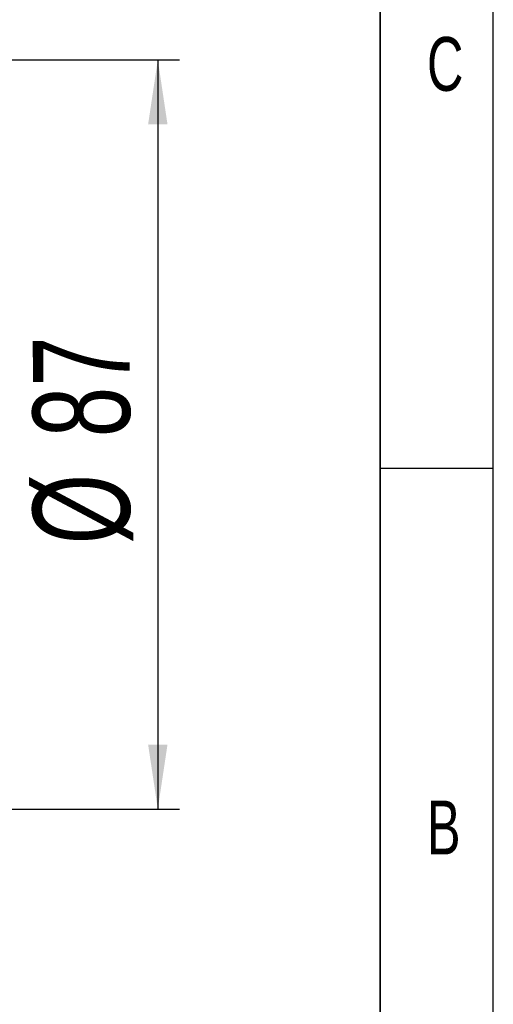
# Model space of a CAD drawing. Header units: millimetres. Extents: x 0 to 297, y 0 to 209.
# Tile 40 of 42: x 275 to 297, y 46 to 92. Entities that reach past the tile are written whole.
import ezdxf

# ---------------------------------------------------------------- set-up
doc = ezdxf.new("R2010")
doc.units = ezdxf.units.MM
doc.layers.add('图层0', color=7, linetype='Continuous')
doc.layers.add('细实线', color=7, linetype='Continuous')
doc.layers.add('粗实线', color=7, linetype='Continuous', lineweight=50)
doc.styles.add('SLDTEXTSTYLE2', font='TXT', dxfattribs={"width": 0.7})
doc.dimstyles.new('SLDDIMSTYLE16', dxfattribs={"dimtxt": 4.5, "dimasz": 3, "dimexe": 0, "dimexo": 0.0625, "dimgap": 1.125, "dimtad": 2, "dimlfac": 2.5, "dimrnd": 1e-09, "dimzin": 12, "dimdsep": 46, "dimtxsty": 'SLDTEXTSTYLE2', "dimsah": 1, "dimcen": 0.09, "dimadec": 0, "dimazin": 3, "dimtfac": 1, "dimtofl": 0, "dimtmove": 0, "dimatfit": 3, "dimfxl": 0, "dimfrac": 2, "dimtolj": 1, "dimtzin": 12, "dimarcsym": 0})

# ---------------------------------------------------------------- blocks, each defined once
blk = doc.blocks.new('_D_32')
at = {"layer": '图层0'}
for p, q in [((251.248, 90.104), (282.675, 90.104)), ((281.675, 90.104), (281.675, 55.304)), ((251.248, 55.304), (282.675, 55.304))]:
    blk.add_line(p, q, dxfattribs=at)
for points in [[(281.675, 90.104), (281.225, 87.104), (282.125, 87.104)], [(281.675, 55.304), (282.125, 58.304), (281.225, 58.304)]]:
    blk.add_solid(points, dxfattribs=at)
at = {"layer": '图层0', "char_height": 4.5, "attachment_point": 1, "rotation": 90.0007, "style": 'SLDTEXTSTYLE2'}
for s, insert in [('87', (275.874, 72.573)), ('%%c', (275.874, 67.598))]:
    blk.add_mtext(s, dxfattribs=dict(at, insert=insert))

msp = doc.modelspace()

# ---------------------------------------------------------------- linework, layer by layer
at = {"layer": '图层0'}
msp.add_line((292, 71.14512), (297.246533, 71.14512), dxfattribs=at)
at = {"layer": '粗实线', "lineweight": 35}
msp.add_line((292, 205), (292, 5), dxfattribs=at)
at = {"layer": '细实线'}
msp.add_line((297.246533, 2.33512), (297.246533, 208.761346), dxfattribs=at)

# ---------------------------------------------------------------- texts
at = {"layer": '图层0', "char_height": 2.5, "attachment_point": 1, "style": 'SLDTEXTSTYLE2'}
for s, insert in [('C', (294.16791, 91.160567)), ('B', (294.16791, 55.700206))]:
    msp.add_mtext(s, dxfattribs=dict(at, insert=insert))

# ---------------------------------------------------------------- dimensions: what is measured, and where the dimension line sits
at = {"layer": '图层0'}
dim = msp.add_linear_dim(base=(281.675092, 55.304428), p1=(250.247526, 90.103857), p2=(250.247526, 55.304056), angle=270.0006795, text='%%c<>', dimstyle='SLDDIMSTYLE16', dxfattribs=at)
dim.commit()
dim.dimension.update_dxf_attribs({"geometry": '_D_32', "text_midpoint": (281.674885, 72.70423), "dimtype": 160})

doc.saveas('drawing.dxf')
